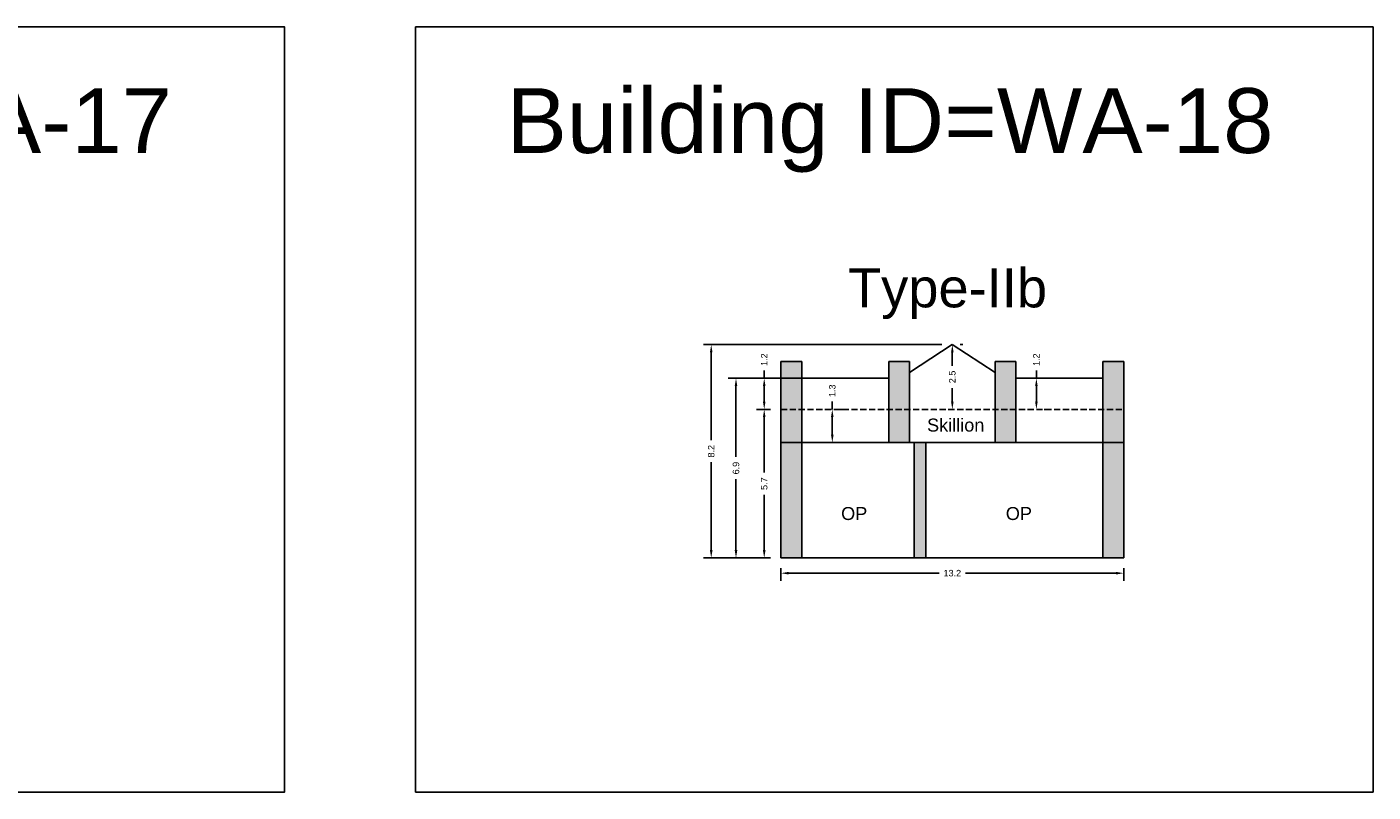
# Model space of a CAD drawing. Header units: metres. Extents: x 3416649 to 3417136, y -6712926 to -6712690.
# Tile 36 of 46: x 3416962 to 3417014, y -6712775 to -6712745. Entities that reach past the tile are written whole.
import ezdxf

# ---------------------------------------------------------------- set-up
doc = ezdxf.new("R2010")
doc.units = ezdxf.units.M
doc.linetypes.add('ACAD_ISO02W100', pattern=[15, 12, -3])
doc.layers.add('Dotted', color=7, linetype='ACAD_ISO02W100', plot=False)
doc.styles.get("Standard").update_dxf_attribs({"font": 'arial.ttf'})
doc.dimstyles.new('ISO-25', dxfattribs={"dimtxt": 0.25, "dimasz": 0.3, "dimexe": 0.3, "dimexo": 0.4, "dimgap": 0.2, "dimtad": 0, "dimdec": 1, "dimdsep": 46, "dimtxsty": 'Standard', "dimcen": 2.5, "dimadec": 0, "dimazin": 0, "dimtfac": 1, "dimtdec": 1, "dimtmove": 0, "dimatfit": 3, "dimfxl": 1, "dimarcsym": 0})

# ---------------------------------------------------------------- blocks, each defined once
blk = doc.blocks.new('*D145')
at = {"color": 0, "lineweight": -2, "transparency": 16777216}
for p, q in [((3416997.795, -6712757.326), (3416997.695, -6712757.326)), ((3416997.395, -6712757.626), (3416997.395, -6712758.145)), ((3416997.395, -6712759.526), (3416997.395, -6712759.007)), ((3416997.795, -6712759.826), (3416997.695, -6712759.826))]:
    blk.add_line(p, q, dxfattribs=at)
at = {"color": 0, "transparency": 16777216}
for points in [[(3416997.345, -6712757.626), (3416997.445, -6712757.626), (3416997.395, -6712757.326)], [(3416997.345, -6712759.526), (3416997.445, -6712759.526), (3416997.395, -6712759.826)]]:
    blk.add_solid(points, dxfattribs=at)
at = {"layer": 'Defpoints', "color": 0, "transparency": 16777216}
for p in [(3416997.395, -6712757.326), (3416997.395, -6712759.826), (3416997.395, -6712759.826)]:
    blk.add_point(p, dxfattribs=at)
at = {"color": 0, "transparency": 16777216, "insert": (3416997.395, -6712758.576), "char_height": 0.25, "attachment_point": 5, "rotation": 90}
blk.add_mtext('2.5', dxfattribs=at)
blk = doc.blocks.new('*D146')
at = {"color": 0, "lineweight": -2, "transparency": 16777216}
for p, q in [((3416992.762, -6712759.826), (3416992.762, -6712759.526)), ((3416993.162, -6712759.826), (3416993.062, -6712759.826)), ((3416992.762, -6712760.806), (3416992.762, -6712760.126)), ((3416993.162, -6712761.106), (3416993.062, -6712761.106))]:
    blk.add_line(p, q, dxfattribs=at)
at = {"color": 0, "transparency": 16777216}
for points in [[(3416992.712, -6712760.126), (3416992.812, -6712760.126), (3416992.762, -6712759.826)], [(3416992.712, -6712760.806), (3416992.812, -6712760.806), (3416992.762, -6712761.106)]]:
    blk.add_solid(points, dxfattribs=at)
at = {"layer": 'Defpoints', "color": 0, "transparency": 16777216}
for p in [(3416992.762, -6712759.826), (3416992.762, -6712759.826), (3416992.762, -6712761.106)]:
    blk.add_point(p, dxfattribs=at)
at = {"color": 0, "transparency": 16777216, "insert": (3416992.762, -6712759.11), "char_height": 0.25, "attachment_point": 5, "rotation": 90}
blk.add_mtext('1.3', dxfattribs=at)
blk = doc.blocks.new('*D147')
at = {"color": 0, "lineweight": -2, "transparency": 16777216}
for p, q in [((3417000.639, -6712758.626), (3417000.639, -6712758.326)), ((3417000.639, -6712759.526), (3417000.639, -6712758.926)), ((3417001.039, -6712758.626), (3417000.939, -6712758.626)), ((3417001.039, -6712759.826), (3417000.939, -6712759.826))]:
    blk.add_line(p, q, dxfattribs=at)
at = {"color": 0, "transparency": 16777216}
for points in [[(3417000.589, -6712758.926), (3417000.689, -6712758.926), (3417000.639, -6712758.626)], [(3417000.589, -6712759.526), (3417000.689, -6712759.526), (3417000.639, -6712759.826)]]:
    blk.add_solid(points, dxfattribs=at)
at = {"layer": 'Defpoints', "color": 0, "transparency": 16777216}
for p in [(3417000.639, -6712758.626), (3417000.639, -6712758.626), (3417000.639, -6712759.826)]:
    blk.add_point(p, dxfattribs=at)
at = {"color": 0, "transparency": 16777216, "insert": (3417000.639, -6712757.911), "char_height": 0.25, "attachment_point": 5, "rotation": 90}
blk.add_mtext('1.2', dxfattribs=at)
blk = doc.blocks.new('*D148')
at = {"color": 0, "lineweight": -2, "transparency": 16777216}
for p, q in [((3416990.78, -6712765.956), (3416990.78, -6712766.444)), ((3416991.08, -6712766.144), (3416996.883, -6712766.144)), ((3417003.71, -6712766.144), (3416997.907, -6712766.144)), ((3417004.01, -6712765.956), (3417004.01, -6712766.444))]:
    blk.add_line(p, q, dxfattribs=at)
at = {"color": 0, "transparency": 16777216}
for points in [[(3416991.08, -6712766.094), (3416991.08, -6712766.194), (3416990.78, -6712766.144)], [(3417003.71, -6712766.094), (3417003.71, -6712766.194), (3417004.01, -6712766.144)]]:
    blk.add_solid(points, dxfattribs=at)
at = {"layer": 'Defpoints', "color": 0, "transparency": 16777216}
for p in [(3416990.78, -6712765.556), (3417004.01, -6712765.556), (3417004.01, -6712766.144)]:
    blk.add_point(p, dxfattribs=at)
at = {"color": 0, "transparency": 16777216, "insert": (3416997.395, -6712766.144), "char_height": 0.25, "attachment_point": 5}
blk.add_mtext('13.2', dxfattribs=at)
blk = doc.blocks.new('*D149')
at = {"color": 0, "lineweight": -2, "transparency": 16777216}
for p, q in [((3416990.38, -6712759.826), (3416989.835, -6712759.826)), ((3416990.135, -6712760.126), (3416990.135, -6712762.263)), ((3416990.135, -6712765.256), (3416990.135, -6712763.118)), ((3416990.38, -6712765.556), (3416989.835, -6712765.556))]:
    blk.add_line(p, q, dxfattribs=at)
at = {"color": 0, "transparency": 16777216}
for points in [[(3416990.085, -6712760.126), (3416990.185, -6712760.126), (3416990.135, -6712759.826)], [(3416990.085, -6712765.256), (3416990.185, -6712765.256), (3416990.135, -6712765.556)]]:
    blk.add_solid(points, dxfattribs=at)
at = {"layer": 'Defpoints', "color": 0, "transparency": 16777216}
for p in [(3416990.135, -6712759.826), (3416990.78, -6712759.826), (3416990.78, -6712765.556)]:
    blk.add_point(p, dxfattribs=at)
at = {"color": 0, "transparency": 16777216, "insert": (3416990.135, -6712762.691), "char_height": 0.25, "attachment_point": 5, "rotation": 90}
blk.add_mtext('5.7', dxfattribs=at)
blk = doc.blocks.new('*D150')
at = {"color": 0, "lineweight": -2, "transparency": 16777216}
for p, q in [((3416990.135, -6712758.626), (3416990.135, -6712758.326)), ((3416992.183, -6712758.626), (3416989.835, -6712758.626)), ((3416990.135, -6712759.526), (3416990.135, -6712758.926)), ((3416990.38, -6712759.826), (3416989.835, -6712759.826))]:
    blk.add_line(p, q, dxfattribs=at)
at = {"color": 0, "transparency": 16777216}
for points in [[(3416990.085, -6712758.926), (3416990.185, -6712758.926), (3416990.135, -6712758.626)], [(3416990.085, -6712759.526), (3416990.185, -6712759.526), (3416990.135, -6712759.826)]]:
    blk.add_solid(points, dxfattribs=at)
at = {"layer": 'Defpoints', "color": 0, "transparency": 16777216}
for p in [(3416990.135, -6712758.626), (3416992.583, -6712758.626), (3416990.78, -6712759.826)]:
    blk.add_point(p, dxfattribs=at)
at = {"color": 0, "transparency": 16777216, "insert": (3416990.135, -6712757.911), "char_height": 0.25, "attachment_point": 5, "rotation": 90}
blk.add_mtext('1.2', dxfattribs=at)
blk = doc.blocks.new('*D151')
at = {"color": 0, "lineweight": -2, "transparency": 16777216}
for p, q in [((3416991.783, -6712758.626), (3416988.745, -6712758.626)), ((3416989.045, -6712758.926), (3416989.045, -6712761.662)), ((3416989.045, -6712765.256), (3416989.045, -6712762.519)), ((3416990.38, -6712765.556), (3416988.745, -6712765.556))]:
    blk.add_line(p, q, dxfattribs=at)
at = {"color": 0, "transparency": 16777216}
for points in [[(3416988.995, -6712758.926), (3416989.095, -6712758.926), (3416989.045, -6712758.626)], [(3416988.995, -6712765.256), (3416989.095, -6712765.256), (3416989.045, -6712765.556)]]:
    blk.add_solid(points, dxfattribs=at)
at = {"layer": 'Defpoints', "color": 0, "transparency": 16777216}
for p in [(3416989.045, -6712758.626), (3416992.183, -6712758.626), (3416990.78, -6712765.556)]:
    blk.add_point(p, dxfattribs=at)
at = {"color": 0, "transparency": 16777216, "insert": (3416989.045, -6712762.091), "char_height": 0.25, "attachment_point": 5, "rotation": 90}
blk.add_mtext('6.9', dxfattribs=at)
blk = doc.blocks.new('*D152')
at = {"color": 0, "lineweight": -2, "transparency": 16777216}
for p, q in [((3416996.995, -6712757.326), (3416987.789, -6712757.326)), ((3416988.089, -6712757.626), (3416988.089, -6712761.014)), ((3416988.089, -6712765.256), (3416988.089, -6712761.867)), ((3416990.38, -6712765.556), (3416987.789, -6712765.556))]:
    blk.add_line(p, q, dxfattribs=at)
at = {"color": 0, "transparency": 16777216}
for points in [[(3416988.039, -6712757.626), (3416988.139, -6712757.626), (3416988.089, -6712757.326)], [(3416988.039, -6712765.256), (3416988.139, -6712765.256), (3416988.089, -6712765.556)]]:
    blk.add_solid(points, dxfattribs=at)
at = {"layer": 'Defpoints', "color": 0, "transparency": 16777216}
for p in [(3416988.089, -6712757.326), (3416997.395, -6712757.326), (3416990.78, -6712765.556)]:
    blk.add_point(p, dxfattribs=at)
at = {"color": 0, "transparency": 16777216, "insert": (3416988.089, -6712761.441), "char_height": 0.25, "attachment_point": 5, "rotation": 90}
blk.add_mtext('8.2', dxfattribs=at)

msp = doc.modelspace()

# ---------------------------------------------------------------- hatches: boundary and pattern name
h = msp.add_hatch(color=256)
h.dxf.hatch_style = 1
h.paths.add_polyline_path([(3416991.58, -6712761.106), (3416990.78, -6712761.106), (3416990.78, -6712765.556), (3416991.58, -6712765.556)])
h.paths.add_polyline_path([(3416991.58, -6712759.826), (3416990.78, -6712759.826), (3416990.78, -6712761.106), (3416991.58, -6712761.106)])
h.paths.add_polyline_path([(3416991.58, -6712757.976), (3416990.78, -6712757.976), (3416990.78, -6712759.826), (3416991.58, -6712759.826)])
h.paths.add_polyline_path([(3416995.745, -6712757.976), (3416994.945, -6712757.976), (3416994.945, -6712759.826), (3416995.745, -6712759.826)])
h.paths.add_polyline_path([(3416995.745, -6712759.826), (3416994.945, -6712759.826), (3416994.945, -6712761.106), (3416995.745, -6712761.106)])
h.paths.add_polyline_path([(3416999.845, -6712757.976), (3416999.045, -6712757.976), (3416999.045, -6712759.826), (3416999.845, -6712759.826)])
h.paths.add_polyline_path([(3416999.845, -6712759.826), (3416999.045, -6712759.826), (3416999.045, -6712761.106), (3416999.845, -6712761.106)])
h.paths.add_polyline_path([(3417004.01, -6712757.976), (3417003.21, -6712757.976), (3417003.21, -6712759.826), (3417004.01, -6712759.826)])
h.paths.add_polyline_path([(3417004.01, -6712759.826), (3417003.21, -6712759.826), (3417003.21, -6712761.106), (3417004.01, -6712761.106)])
h.paths.add_polyline_path([(3417004.01, -6712761.106), (3417003.21, -6712761.106), (3417003.21, -6712765.556), (3417004.01, -6712765.556)])
h.paths.add_polyline_path([(3416996.37, -6712761.106), (3416995.92, -6712761.106), (3416995.92, -6712765.556), (3416996.37, -6712765.556)])

# ---------------------------------------------------------------- linework, layer by layer
for points in [[(3416934.168, -6712745.078), (3416971.621, -6712745.078), (3416971.621, -6712774.585), (3416934.168, -6712774.585)], [(3416976.68, -6712745.078), (3417013.634, -6712745.078), (3417013.634, -6712774.585), (3416976.68, -6712774.585)], [(3416991.58, -6712761.106), (3416995.92, -6712761.106), (3416995.92, -6712765.556), (3416991.58, -6712765.556)], [(3416996.37, -6712761.106), (3417003.21, -6712761.106), (3417003.21, -6712765.556), (3416996.37, -6712765.556)]]:
    msp.add_lwpolyline(points, close=True)
for points in [[(3416995.745, -6712758.404), (3416997.395, -6712757.326)], [(3416999.045, -6712758.404), (3416997.395, -6712757.326)], [(3416990.78, -6712757.976), (3416990.78, -6712765.556)], [(3416991.58, -6712757.976), (3416990.78, -6712757.976)], [(3416991.58, -6712757.976), (3416991.58, -6712765.556)], [(3416994.945, -6712757.976), (3416994.945, -6712761.106)], [(3416995.745, -6712757.976), (3416994.945, -6712757.976)], [(3416995.745, -6712757.976), (3416995.745, -6712761.106)], [(3416999.045, -6712757.976), (3416999.045, -6712761.106)], [(3416999.845, -6712757.976), (3416999.045, -6712757.976)], [(3416999.845, -6712757.976), (3416999.845, -6712761.106)], [(3417003.21, -6712757.976), (3417003.21, -6712765.556)], [(3417003.21, -6712757.976), (3417004.01, -6712757.976)], [(3417004.01, -6712757.976), (3417004.01, -6712765.556)], [(3416991.58, -6712758.626), (3416994.945, -6712758.626)], [(3416999.845, -6712758.626), (3417003.21, -6712758.626)], [(3416990.78, -6712761.106), (3417004.01, -6712761.106)], [(3416995.92, -6712761.106), (3416995.92, -6712765.556)], [(3416996.37, -6712761.106), (3416996.37, -6712765.556)], [(3416990.78, -6712765.556), (3417004.01, -6712765.556)]]:
    msp.add_lwpolyline(points)
at = {"layer": 'Dotted', "ltscale": 0.02}
msp.add_lwpolyline([(3416990.78, -6712759.826), (3417004.01, -6712759.826)], dxfattribs=at)

# ---------------------------------------------------------------- texts
at = {"attachment_point": 1}
for s, heights, insert, char_height in [('Building ID=WA-17', [0.517], (3416937.678, -6712747.439), 2.5), ('Building ID=WA-18', [0.517], (3416980.19, -6712747.439), 2.5), ('Type-IIb ', [0.517], (3416993.367, -6712754.392), 1.5), ('Skillion', [0], (3416996.419, -6712760.182), 0.5), ('OP', [0], (3416993.103, -6712763.593), 0.5), ('OP', [0], (3416999.459, -6712763.593), 0.5)]:
    msp.add_mtext_dynamic_manual_height_columns(s, width=67.86454, gutter_width=12.5, heights=heights, dxfattribs=dict(at, insert=insert, char_height=char_height))

# ---------------------------------------------------------------- dimensions: what is measured, and where the dimension line sits
for base, p1, p2, picture, middle in [((3416988.089, -6712757.326), (3416990.78, -6712765.556), (3416997.395, -6712757.326), '*D152', (3416988.089, -6712761.441)), ((3416997.395, -6712759.826), (3416997.395, -6712757.326), (3416997.395, -6712759.826), '*D145', (3416997.395, -6712758.576)), ((3416990.135, -6712758.626), (3416990.78, -6712759.826), (3416992.583, -6712758.626), '*D150', (3416990.135, -6712757.911)), ((3417000.639, -6712758.626), (3417000.639, -6712759.826), (3417000.639, -6712758.626), '*D147', (3417000.639, -6712757.911)), ((3416989.045, -6712758.626), (3416990.78, -6712765.556), (3416992.183, -6712758.626), '*D151', (3416989.045, -6712762.091)), ((3416992.762, -6712759.826), (3416992.762, -6712761.106), (3416992.762, -6712759.826), '*D146', (3416992.762, -6712759.11)), ((3416990.135, -6712759.826), (3416990.78, -6712765.556), (3416990.78, -6712759.826), '*D149', (3416990.135, -6712762.691))]:
    dim = msp.add_linear_dim(base=base, p1=p1, p2=p2, angle=90, dimstyle='ISO-25')
    dim.commit()
    dim.dimension.update_dxf_attribs({"geometry": picture, "text_midpoint": middle})
dim = msp.add_linear_dim(base=(3417004.01, -6712766.144), p1=(3416990.78, -6712765.556), p2=(3417004.01, -6712765.556), dimstyle='ISO-25')
dim.commit()
dim.dimension.update_dxf_attribs({"geometry": '*D148', "text_midpoint": (3416997.395, -6712766.144)})

doc.saveas('drawing.dxf')
